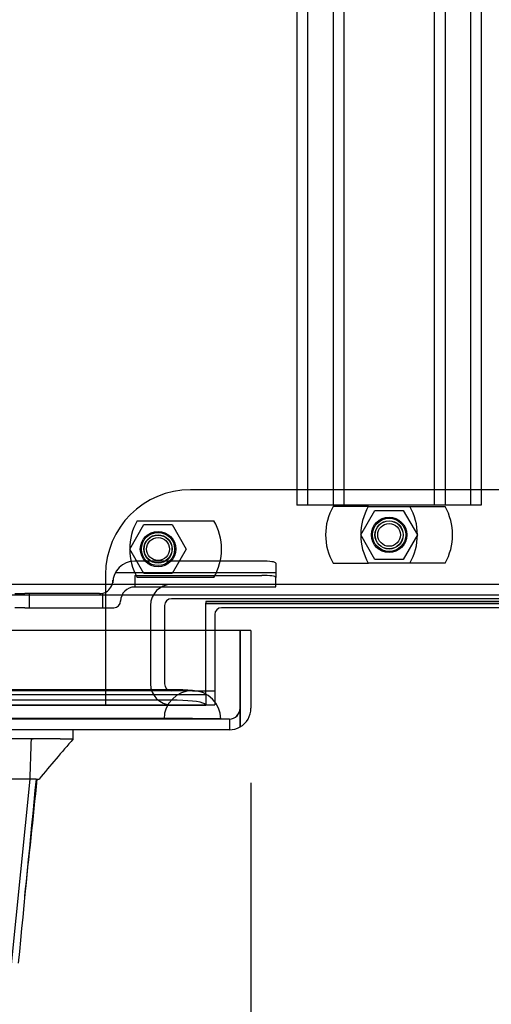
# Model space of a CAD drawing. Header units: inches. Extents: x 1 to 359, y -2 to 239.
# Tile 51 of 88: x 115.73 to 119.89, y 193.03 to 201.72. Entities that reach past the tile are written whole.
import ezdxf
from ezdxf.enums import TextEntityAlignment as Align
from ezdxf.lldxf.tags import DXFTag

# ---------------------------------------------------------------- set-up
doc = ezdxf.new("R2010")
doc.units = ezdxf.units.IN
doc.header["$MEASUREMENT"] = 0
for name, color, linetype in [('COM42890-3', 7, 'Continuous'), ('COM70098', 7, 'Continuous'), ('COM70220', 7, 'Continuous'), ('COM70739-9', 7, 'Continuous'), ('COM70838', 7, 'Continuous'), ('COM71195-8', 7, 'Continuous'), ('COM71298-8', 7, 'Continuous'), ('COM71299-8', 7, 'Continuous'), ('Default', 7, 'Continuous'), ('GSK87756', 7, 'Continuous'), ('HAN13068', 7, 'Continuous'), ('NTS86070', 7, 'Continuous'), ('SCC180005', 7, 'Continuous')]:
    doc.layers.add(name, color=color, linetype=linetype)
doc.styles.add('SEACAD_Times_New_Roman', font='times.ttf')
tags = doc.linetypes.add('HIDDEN2', pattern=[0.1875, 0.125, -0.0625]).pattern_tags.tags
tags[6:7] = [DXFTag(74, 4), DXFTag(75, 0), DXFTag(340, '0'), DXFTag(46, 0.0), DXFTag(50, 0.0), DXFTag(44, 0.0), DXFTag(45, 0.0)]
tags[4:5] = [DXFTag(74, 4), DXFTag(75, 0), DXFTag(340, '0'), DXFTag(46, 0.0), DXFTag(50, 0.0), DXFTag(44, 0.0), DXFTag(45, 0.0)]
doc.dimstyles.new('HAMMOND_(STH_-_540x360)', dxfattribs={"dimtxt": 2, "dimasz": 2.5, "dimexe": 1, "dimexo": 1, "dimgap": 0.5, "dimtad": 0, "dimtih": 1, "dimtoh": 1, "dimzin": 0, "dimdsep": 46, "dimtxsty": 'SEACAD_Times_New_Roman', "dimblk1": '_SE_FILLED', "dimblk2": '_SE_FILLED', "dimsah": 1, "dimcen": 1, "dimadec": 0, "dimazin": 0, "dimtfac": 0.8, "dimtofl": 0, "dimtmove": 0, "dimatfit": 3, "dimfxl": 1, "dimtolj": 1, "dimtzin": 0, "dimarcsym": 0})

# ---------------------------------------------------------------- blocks, each defined once
blk = doc.blocks.new('SE3')
at = {"layer": 'COM42890-3', "color": 7, "linetype": 'HIDDEN2'}
for p, q in [((118.1777, 219.8079), (118.1777, 197.4329)), ((118.2727, 219.8079), (118.2727, 197.4329)), ((118.4967, 219.8079), (118.4967, 197.4329)), ((118.5917, 219.8079), (118.5917, 197.4329)), ((119.3887, 219.8079), (119.3887, 197.4329)), ((119.4837, 219.8079), (119.4837, 197.4329)), ((119.7077, 219.8079), (119.7077, 197.4329)), ((119.8027, 219.8079), (119.8027, 197.4329)), ((118.3157, 197.4329), (118.1777, 197.4329)), ((119.6647, 197.4329), (118.3157, 197.4329)), ((119.8027, 197.4329), (119.6647, 197.4329))]:
    blk.add_line(p, q, dxfattribs=at)
at = {"layer": 'COM70098', "color": 7, "linetype": 'HIDDEN2'}
for p, q in [((120.7407, 197.5699), (117.2407, 197.5699)), ((116.4907, 196.8199), (116.4907, 195.6709)), ((117.4537, 196.3259), (117.4537, 195.6709)), ((116.4907, 195.6709), (117.4537, 195.6709))]:
    blk.add_line(p, q, dxfattribs=at)
at = {"layer": 'COM70098', "color": 7, "linetype": 'Continuous'}
for p, q in [((117.4537, 196.4679), (117.4537, 196.3259)), ((120.4677, 196.5279), (117.5137, 196.5279))]:
    blk.add_line(p, q, dxfattribs=at)
at = {"layer": 'COM70098', "color": 7, "linetype": 'HIDDEN2'}
for centre in [(118.9907, 197.1709), (116.9537, 197.0459)]:
    blk.add_circle(centre, 0.1562, dxfattribs=at)
blk.add_arc((117.2407, 196.8199), 0.75, 90, 180, dxfattribs=at)
at = {"layer": 'COM70098', "color": 7, "linetype": 'Continuous'}
blk.add_arc((117.5137, 196.4679), 0.06, 90, 180, dxfattribs=at)
at = {"layer": 'COM70220', "color": 7, "linetype": 'HIDDEN2'}
for p, q in [((117.0067, 195.7959), (84.5387, 195.7959)), ((117.2567, 195.7959), (117.0067, 195.7959)), ((117.0067, 195.5499), (84.5387, 195.5499)), ((117.0067, 195.5479), (84.5387, 195.5479)), ((117.0067, 195.5469), (84.5387, 195.5469)), ((117.2567, 195.5499), (117.0067, 195.5499)), ((117.5057, 195.5479), (117.0067, 195.5479)), ((117.5057, 195.5469), (117.0067, 195.5469)), ((117.0077, 195.5479), (117.2567, 195.5499)), ((117.0077, 195.5469), (117.0077, 195.5479)), ((117.2567, 195.5499), (117.5057, 195.5479)), ((117.5057, 195.5479), (117.5057, 195.5469))]:
    blk.add_line(p, q, dxfattribs=at)
blk.add_arc((117.2567, 195.5459), 0.25, 0, 180, dxfattribs=at)
at = {"layer": 'COM70739-9', "color": 7, "linetype": 'HIDDEN2'}
for p, q in [((116.8867, 196.5479), (116.8867, 195.8559)), ((117.0117, 196.5479), (117.0117, 195.8559)), ((120.9097, 196.6079), (117.0717, 196.6079)), ((117.2567, 195.7959), (117.4537, 195.7959))]:
    blk.add_line(p, q, dxfattribs=at)
for centre, radius, start, end in [((117.0717, 196.5479), 0.185, 90, 180), ((117.0717, 196.5479), 0.06, 90, 180), ((117.0717, 195.8559), 0.185, 180, 270), ((117.0717, 195.8559), 0.06, 180, 270)]:
    blk.add_arc(centre, radius, start, end, dxfattribs=at)
at = {"layer": 'COM70838', "color": 7, "linetype": 'HIDDEN2'}
for p, q in [((117.8682, 196.9398), (116.7482, 196.9398)), ((117.9932, 196.9216), (117.9932, 196.7953)), ((116.5791, 196.8398), (117.9932, 196.8398)), ((116.7482, 196.8135), (117.8682, 196.8135)), ((116.7482, 196.8135), (116.7482, 196.7109)), ((117.9932, 196.7135), (117.9932, 196.7953)), ((116.5552, 196.7468), (116.5552, 196.7699)), ((116.7482, 196.7135), (117.9932, 196.7135)), ((115.6914, 196.6529), (115.7798, 196.6529)), ((116.4382, 196.6529), (115.7798, 196.6529)), ((115.8197, 196.5279), (115.8197, 196.6529)), ((116.4656, 196.5279), (116.4656, 196.6561)), ((116.4932, 196.5279), (116.4932, 196.6666)), ((116.6232, 196.5879), (116.6232, 196.5859)), ((115.7798, 196.5279), (115.6914, 196.5279)), ((115.7798, 196.5279), (116.4932, 196.5279)), ((116.4932, 196.5279), (116.5632, 196.5279))]:
    blk.add_line(p, q, dxfattribs=at)
for centre, radius, start, end in [((116.7482, 196.7468), 0.193, 90, 180), ((116.4382, 196.7699), 0.117, 298.03984, 0), ((116.7482, 196.5859), 0.125, 90, 180), ((116.4382, 196.7699), 0.117, 270, 298.03984), ((116.5632, 196.5879), 0.06, 270, 0)]:
    blk.add_arc(centre, radius, start, end, dxfattribs=at)
for centre, major_axis, start_param, end_param in [((117.8682, 196.9216), (-0.125, 0), 3.141593, 4.712389), ((117.8682, 196.7953), (0.125, 0), 0, 1.570796)]:
    blk.add_ellipse(centre, major_axis=major_axis, ratio=0.145455, start_param=start_param, end_param=end_param, dxfattribs=at)
at = {"layer": 'COM71195-8', "color": 7, "linetype": 'Continuous'}
for p, q in [((117.6776, 196.3259), (83.8678, 196.3259)), ((117.6776, 195.6409), (117.6776, 196.3259)), ((117.7727, 196.3259), (117.6777, 196.3259)), ((117.6777, 196.3259), (117.6777, 195.6409)), ((117.7727, 196.3259), (117.7727, 195.6409)), ((117.6776, 195.6409), (117.6776, 195.4763)), ((117.6777, 195.4763), (117.6777, 195.6409)), ((117.5827, 195.4509), (83.9627, 195.4509))]:
    blk.add_line(p, q, dxfattribs=at)
at = {"layer": 'COM71195-8', "color": 7, "linetype": 'HIDDEN2'}
for q in [(83.9627, 195.5459), (117.5827, 195.4509)]:
    blk.add_line((117.5827, 195.5459), q, dxfattribs=at)
blk.add_arc((117.5827, 195.6409), 0.095, 270, 0, dxfattribs=at)
at = {"layer": 'COM71195-8', "color": 7, "linetype": 'Continuous'}
for start, end in [(300, 0), (270, 300)]:
    blk.add_arc((117.5827, 195.6409), 0.19, start, end, dxfattribs=at)
at = {"layer": 'COM71195-8', "color": 7, "linetype": 'HIDDEN2'}
blk.add_ellipse((117.5827, 195.6409), major_axis=(0, 0.095), ratio=0.999171, start_param=3.141593, end_param=4.712389, dxfattribs=at)
at = {"layer": 'COM71195-8', "color": 7, "linetype": 'Continuous'}
blk.add_ellipse((117.5827, 195.6409), major_axis=(0, 0.19), ratio=0.999171, start_param=3.141593, end_param=3.665191, dxfattribs=at)
at = {"layer": 'COM71298-8', "color": 7, "linetype": 'HIDDEN2'}
for p, q in [((154.9257, 196.7329), (83.0557, 196.7329)), ((117.3737, 195.8115), (117.3737, 196.3259)), ((84.336, 195.7635), (117.3734, 195.7635)), ((117.1237, 195.8046), (84.5857, 195.8046)), ((117.3731, 195.7643), (117.3734, 195.7644)), ((117.3737, 195.7645), (117.3737, 195.8115)), ((117.3737, 195.7645), (117.3737, 195.6687)), ((84.3357, 195.6685), (117.3737, 195.6685)), ((117.1237, 195.7111), (84.5857, 195.7111)), ((117.3737, 195.6687), (117.3731, 195.6707)), ((117.3737, 195.6685), (117.3737, 195.6687))]:
    blk.add_line(p, q, dxfattribs=at)
at = {"layer": 'COM71298-8', "color": 7, "linetype": 'Continuous'}
for p, q in [((154.9257, 196.6379), (83.0557, 196.6379)), ((117.3737, 196.3259), (117.3737, 196.569)), ((117.3737, 196.569), (120.6077, 196.569))]:
    blk.add_line(p, q, dxfattribs=at)
at = {"layer": 'COM71298-8', "color": 7, "linetype": 'HIDDEN2'}
for centre, major_axis, start_param, end_param in [((117.1237, 195.7612), (-0.25, 0), 3.211698, 4.712389), ((117.1237, 195.6677), (0.25, 0), 0.070105, 1.570796)]:
    blk.add_ellipse(centre, major_axis=major_axis, ratio=0.173648, start_param=start_param, end_param=end_param, dxfattribs=at)
at = {"layer": 'COM71299-8', "color": 7, "linetype": 'HIDDEN2'}
for p, q in [((117.3737, 196.5826), (117.3737, 196.569)), ((120.6077, 196.5826), (117.3737, 196.5826)), ((120.6077, 196.5627), (117.3737, 196.5627)), ((84.3357, 195.6709), (116.4907, 195.6709))]:
    blk.add_line(p, q, dxfattribs=at)
at = {"layer": 'GSK87756', "color": 7, "linetype": 'HIDDEN2'}
for centre in [(118.9907, 197.1709), (116.9537, 197.0459)]:
    blk.add_circle(centre, 0.125, dxfattribs=at)
at = {"layer": 'HAN13068', "color": 7, "linetype": 'Continuous'}
for p, q in [((116.2056, 195.3679), (116.2056, 195.4509)), ((115.8342, 195.3709), (114.2169, 195.3709)), ((116.0145, 195.3709), (115.8342, 195.3709)), ((116.0922, 195.3709), (116.0145, 195.3709)), ((116.0922, 195.3709), (116.2055, 195.3709)), ((115.823, 195.0159), (114.5456, 195.0159)), ((115.823, 195.0159), (115.6589, 193.3805)), ((115.8524, 195.0159), (115.823, 195.0159)), ((115.8678, 195.0159), (115.8524, 195.0159)), ((115.878, 195.0159), (115.8678, 195.0159)), ((115.878, 195.0159), (115.9055, 195.0159))]:
    blk.add_line(p, q, dxfattribs=at)
at = {"layer": 'HAN13068', "color": 7, "linetype": 'HIDDEN2'}
blk.add_line((115.8342, 195.3709), (115.8541, 195.3709), dxfattribs=at)
at = {"layer": 'HAN13068', "color": 7, "linetype": 'Continuous'}
for centre, radius, start, end in [((128.3214, 184.8265), 16.0617, 138.96729, 140.62542), ((53.8613, 201.0603), 62.3201, 353.478407, 354.434088)]:
    blk.add_arc(centre, radius, start, end, dxfattribs=at)
for points in [[(115.8342, 195.3709), (115.8305, 195.2525), (115.8267, 195.1342), (115.823, 195.0159)], [(115.878, 195.0159), (115.8257, 194.4746), (115.7734, 193.9333), (115.7211, 193.392)]]:
    blk.add_open_spline(points, degree=3, dxfattribs=at)
at = {"layer": 'NTS86070', "color": 7, "linetype": 'HIDDEN2'}
for p, q in [((118.8077, 197.4209), (118.4977, 197.4209)), ((118.8077, 197.4209), (119.4837, 197.4209)), ((116.7707, 197.2959), (117.4467, 197.2959)), ((118.4977, 196.9209), (118.8077, 196.9209)), ((119.4837, 196.9209), (118.8077, 196.9209)), ((117.4467, 196.7959), (116.7707, 196.7959))]:
    blk.add_line(p, q, dxfattribs=at)
for centre, radius in [((118.9907, 197.1709), 0.1465), ((118.9907, 197.1709), 0.125), ((118.9907, 197.1709), 0.1005), ((116.9537, 197.0459), 0.1465), ((116.9537, 197.0459), 0.125), ((116.9537, 197.0459), 0.1005)]:
    blk.add_circle(centre, radius, dxfattribs=at)
for centre, start, end in [((118.9307, 197.1709), 150, 210), ((119.2407, 197.1709), 150, 210), ((118.7407, 197.1709), 330, 30), ((119.0507, 197.1709), 330, 30), ((117.2037, 197.0459), 150, 210), ((117.0137, 197.0459), 330, 30)]:
    blk.add_arc(centre, 0.5, start, end, dxfattribs=at)
at = {"layer": 'SCC180005', "color": 7, "linetype": 'HIDDEN2'}
for p, q in [((118.7413, 197.1709), (118.866, 197.3869)), ((118.866, 197.3869), (119.1154, 197.3869)), ((119.1154, 197.3869), (119.2401, 197.1709)), ((116.7043, 197.0459), (116.829, 197.2619)), ((116.829, 197.2619), (117.0784, 197.2619)), ((117.0784, 197.2619), (117.2031, 197.0459)), ((118.866, 196.9549), (118.7413, 197.1709)), ((119.2401, 197.1709), (119.1154, 196.9549)), ((116.829, 196.8299), (116.7043, 197.0459)), ((117.2031, 197.0459), (117.0784, 196.8299)), ((119.1154, 196.9549), (118.866, 196.9549)), ((117.0784, 196.8299), (116.829, 196.8299))]:
    blk.add_line(p, q, dxfattribs=at)
for centre in [(118.9907, 197.1709), (116.9537, 197.0459)]:
    blk.add_circle(centre, 0.123, dxfattribs=at)
blk = doc.blocks.new('DMBLK134')
at = {"layer": 'Default', "linetype": 'Continuous', "transparency": 16777216}
for points in [[(86.2727, 190.5473), (86.2727, 191.3806), (83.7727, 190.9639)], [(115.2727, 190.5473), (117.7727, 190.9639), (115.2727, 191.3806)]]:
    blk.add_hatch(color=7, dxfattribs=at).paths.add_polyline_path(points)
at = {"layer": 'Default', "color": 7, "linetype": 'Continuous', "transparency": 16777216}
for p, q in [((117.7727, 194.9834), (117.7727, 189.9639)), ((83.7727, 194.9309), (83.7727, 189.9639)), ((83.7727, 190.9639), (96.6604, 190.9639)), ((104.885, 190.9639), (117.7727, 190.9639))]:
    blk.add_line(p, q, dxfattribs=at)
at = {"layer": 'Default', "color": 7, "linetype": 'Continuous', "transparency": 16777216, "style": 'SEACAD_Times_New_Roman'}
for s, p in [('34.00', (97.3604, 191.9639)), ('DOO', (97.5737, 188.9639))]:
    blk.add_text(s, height=2, dxfattribs=at).set_placement(p, align=Align.TOP_LEFT)
blk = doc.blocks.new('_SE_FILLED')
at = {"color": 0}
blk.add_line((0, 0), (-1, 0), dxfattribs=at)
blk.add_solid([(0, 0), (-1, -0.1665), (-1, 0.1665), (0, 0)], dxfattribs=at)

msp = doc.modelspace()

# ---------------------------------------------------------------- block references
at = {"layer": 'Default'}
msp.add_blockref('SE3', (0, 0), dxfattribs=at)

# ---------------------------------------------------------------- dimensions: what is measured, and where the dimension line sits
at = {"layer": 'Default', "color": 7, "linetype": 'Continuous'}
dim = msp.add_linear_dim(base=(83.7727, 190.9639), p1=(83.7727, 195.9309), p2=(117.7727, 195.9834), angle=0.08847, text='\\A1;<>\\PDOO', dimstyle='HAMMOND_(STH_-_540x360)', dxfattribs=at)
dim.commit()
dim.dimension.update_dxf_attribs({"geometry": 'DMBLK134', "text_midpoint": (100.7727, 190.9639), "dimtype": 161})

doc.saveas('drawing.dxf')
